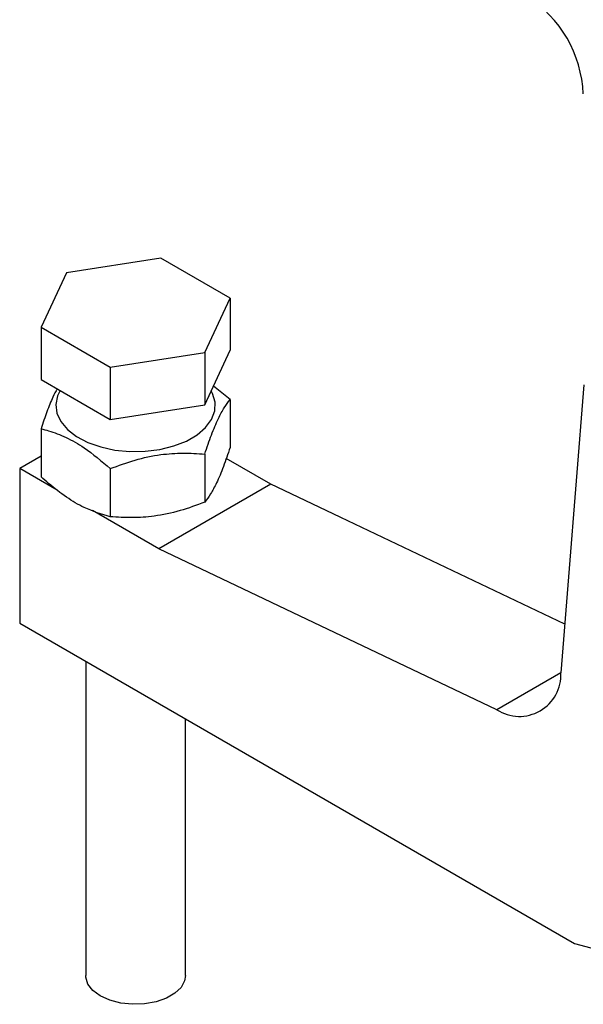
# Model space of a CAD drawing. Extents: x 35 to 398, y 17 to 289.
# Tile 5 of 7: x 294 to 332, y 161 to 226. Entities that reach past the tile are written whole.
import ezdxf

# ---------------------------------------------------------------- set-up
doc = ezdxf.new("R2010")
doc.units = 0
doc.layers.get('0').update_dxf_attribs({"linetype": 'CONTINUOUS'})

msp = doc.modelspace()

# ---------------------------------------------------------------- linework, layer by layer
at = {"color": 7, "linetype": 'CONTINUOUS'}
for p, q in [((303.9421, 210.5131), (297.6217, 209.5354)), ((308.5689, 207.8421), (303.9421, 210.5131)), ((297.6217, 209.5354), (295.9282, 205.8868)), ((306.8753, 204.1934), (308.5689, 207.8421)), ((308.5689, 207.8421), (308.5689, 204.3582)), ((295.9282, 205.8868), (300.555, 203.2158)), ((295.9282, 205.8868), (295.9282, 202.4029)), ((300.555, 203.2158), (306.8753, 204.1934)), ((306.8753, 200.7095), (308.5689, 204.3582)), ((306.8753, 204.1934), (306.8753, 200.7095)), ((300.555, 203.2158), (300.555, 199.7319)), ((295.9282, 202.4029), (300.555, 199.7319)), ((308.5689, 201.066), (307.454, 201.9562)), ((332.2122, 202.0457), (330.6872, 182.7977)), ((308.5689, 201.066), (308.5689, 197.8519)), ((298.9152, 200.6785), (298.9152, 200.6587)), ((300.555, 199.7319), (306.8753, 200.7095)), ((295.9282, 199.1107), (295.9282, 195.8966)), ((295.9282, 197.2815), (294.4998, 196.4569)), ((306.8753, 197.4173), (306.8753, 194.2033)), ((311.2888, 195.4051), (308.3141, 197.1224)), ((294.4998, 196.4569), (294.4998, 186.1141)), ((297.0111, 195.0072), (294.4998, 196.4569)), ((300.555, 196.4397), (300.555, 193.2256)), ((311.2888, 195.4051), (303.8053, 191.085)), ((330.9444, 186.044), (311.2888, 195.4051)), ((303.8053, 191.085), (299.3607, 193.6508)), ((326.4019, 180.3231), (303.8053, 191.085)), ((294.4998, 186.1141), (331.5916, 164.7015)), ((298.9152, 183.5651), (298.9152, 162.5535)), ((305.5819, 162.5535), (305.5819, 179.7165)), ((331.5916, 164.7015), (340.7336, 162.2526))]:
    msp.add_line(p, q, dxfattribs=at)
at = {"color": 8, "linetype": 'CONTINUOUS'}
msp.add_line((330.6871, 182.7969), (326.4019, 180.3231), dxfattribs=at)
at = {"color": 7, "linetype": 'CONTINUOUS', "flags": 128}
for points in [[(297.2076, 201.6643), (297.0371, 201.3132), (296.9167, 200.732), (296.989, 200.1482), (297.2515, 199.5828), (297.6945, 199.0563), (298.3021, 198.5877), (299.0524, 198.194), (299.9182, 197.8893), (300.8682, 197.6848), (301.8681, 197.5877), (302.8817, 197.6016), (303.8725, 197.7261), (304.8045, 197.9565), (305.6442, 198.2845), (306.3612, 198.6984), (306.9295, 199.1832), (307.3286, 199.7213), (307.5441, 200.2932), (307.5683, 200.8784), (307.4001, 201.4556), (307.3057, 201.6367)], [(305.5819, 162.5535), (305.5273, 162.2066), (305.2882, 161.7637), (304.8725, 161.3667), (304.3043, 161.0387), (303.6166, 160.7987), (302.8494, 160.6607), (302.0473, 160.6327), (301.2569, 160.7163), (300.5241, 160.9067), (299.8915, 161.1928), (299.3959, 161.558), (299.0661, 161.981), (298.9213, 162.4373), (298.9152, 162.5535)]]:
    msp.add_lwpolyline(points, dxfattribs=at)
at = {"color": 7, "linetype": 'CONTINUOUS'}
for centre, radius, start, end in [((323.9949, 221.1114), 8.1963, 2.605468, 57.394525), ((327.9085, 182.6619), 2.782, 237.212602, 2.79817)]:
    msp.add_arc(centre, radius, start, end, dxfattribs=at)
for points, knots in [([(297.0051, 201.7812), (296.9084, 201.6023), (296.6801, 201.18), (296.3162, 200.2609), (296.0583, 199.4964), (295.9282, 199.1107)], [0, 0, 0, 0, 0.2669887, 0.630136, 1, 1, 1, 1]), ([(306.8753, 197.4173), (307.0223, 197.8534), (307.3195, 198.7349), (307.7598, 199.7717), (308.1807, 200.5489), (308.4387, 200.8926), (308.5689, 201.066)], [0, 0, 0, 0, 0.2646051, 0.5349477, 0.7653434, 1, 1, 1, 1]), ([(295.9282, 199.1107), (296.0961, 199.067), (296.6435, 198.9246), (297.6034, 198.5592), (299.0035, 197.7724), (299.9759, 196.9371), (300.555, 196.4397)], [0, 0, 0, 0, 0.11131141, 0.36292531, 0.62061394, 1, 1, 1, 1]), ([(300.555, 196.4397), (301.1036, 196.6439), (302.2126, 197.0567), (303.8557, 197.3992), (305.4265, 197.5126), (306.3894, 197.4493), (306.8753, 197.4173)], [0, 0, 0, 0, 0.2646048, 0.5349478, 0.765343, 1, 1, 1, 1]), ([(308.5689, 197.8519), (308.4219, 197.4159), (308.1247, 196.5343), (307.6844, 195.4975), (307.2636, 194.7203), (307.0055, 194.3766), (306.8753, 194.2033)], [0, 0, 0, 0, 0.2646048, 0.5349477, 0.765343, 1, 1, 1, 1]), ([(300.555, 193.2256), (299.9759, 193.3967), (299.0134, 193.6812), (297.6136, 194.5068), (296.6532, 195.2481), (296.0961, 195.7464), (295.9282, 195.8966)], [0, 0, 0, 0, 0.3793843, 0.630643, 0.8886891, 1, 1, 1, 1]), ([(306.8753, 194.2033), (306.3268, 193.999), (305.2178, 193.5862), (303.5746, 193.2437), (302.0039, 193.1303), (301.0409, 193.1936), (300.555, 193.2256)], [0, 0, 0, 0, 0.2646051, 0.5349477, 0.7653433, 1, 1, 1, 1])]:
    msp.add_open_spline(points, degree=3, knots=knots, dxfattribs=at)

doc.saveas('drawing.dxf')
